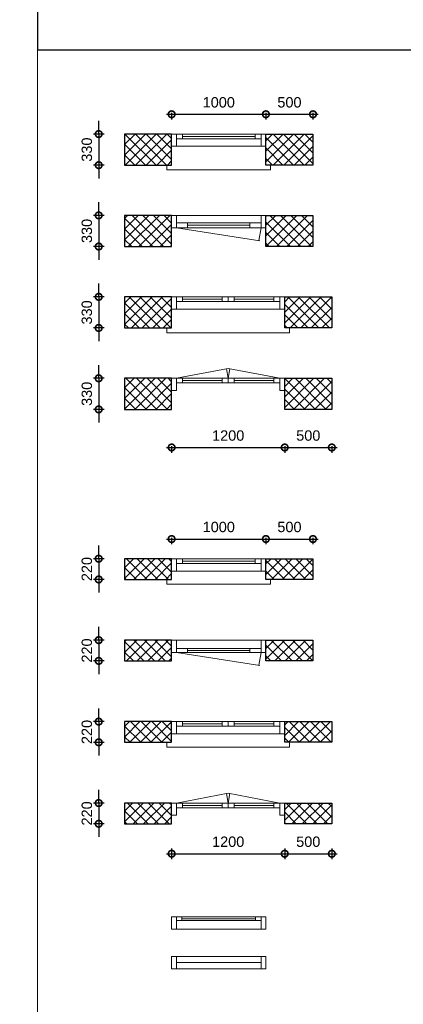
# Model space of a CAD drawing. Header units: millimetres. Extents: x 0 to 10560344, y -63228 to 177747.
# Tile 97 of 125: x 112977 to 117049, y 8902 to 19347. Entities that reach past the tile are written whole.
import ezdxf

# ---------------------------------------------------------------- set-up
doc = ezdxf.new("R2010")
doc.units = ezdxf.units.MM
doc.layers.add('00-hulplijnen', color=2, linetype='Continuous', plot=False)
for name, color, linetype, lineweight in [('008', 8, 'Continuous', 9), ('013', 220, 'Continuous', 13), ('hatch008', 151, 'Continuous', 5)]:
    doc.layers.add(name, color=color, linetype=linetype, lineweight=lineweight)
doc.layers.add('21-wanden - constructief', color=2, linetype='Continuous')
doc.styles.add('01_50', font='swiss.ttf', dxfattribs={"height": 110})
doc.dimstyles.new('2_50', dxfattribs={"dimscale": 700, "dimtxt": 100, "dimasz": 0.2, "dimexe": 0.08, "dimexo": 0.08, "dimgap": 0.1, "dimtad": 1, "dimtoh": 1, "dimdec": 0, "dimzin": 0, "dimdsep": 46, "dimtxsty": '01_50', "dimblk": 'DOTSMALL', "dimcen": 0.05, "dimdle": 0.08, "dimclrd": 256, "dimclre": 256, "dimclrt": 256, "dimadec": 0, "dimazin": 0, "dimtfac": 1, "dimtdec": 0, "dimtix": 1, "dimtmove": 2, "dimatfit": 0, "dimldrblk": 'DOTSMALL', "dimfxl": 0.08, "dimfxlon": 1, "dimtolj": 1, "dimtzin": 0, "dimlwe": -1, "dimarcsym": 0})
pattern_1 = [(45, (-152509.684, 139146.24), (-56.1266, 56.1266), []), (135, (-152509.684, 139146.24), (-56.1266, -56.1266), [])]

# ---------------------------------------------------------------- blocks, each defined once
blk = doc.blocks.new('_DotSmall')
at = {"color": 0, "linetype": 'ByBlock', "const_width": 0.5}
blk.add_lwpolyline([(-0.0625, 0, 1), (0.0625, 0, 1)], format="xyb", close=True, dxfattribs=at)
blk = doc.blocks.new('*D270')
at = {"layer": '00-hulplijnen', "linetype": 'Continuous', "lineweight": -2, "transparency": 16777216}
blk.add_line((114534, 18344), (115646, 18344), dxfattribs=at)
at = {"layer": '00-hulplijnen', "transparency": 16777216}
for p, q in [((114590, 18358), (114590, 18288)), ((115590, 18358), (115590, 18288))]:
    blk.add_line(p, q, dxfattribs=at)
at = {"layer": 'Defpoints', "color": 0, "linetype": 'Continuous', "transparency": 16777216}
for p in [(114590, 18414), (115590, 18414), (115590, 18344)]:
    blk.add_point(p, dxfattribs=at)
at = {"layer": '00-hulplijnen', "linetype": 'Continuous', "lineweight": -2, "transparency": 16777216, "xscale": 140, "yscale": 140, "zscale": 140, "rotation": 180}
blk.add_blockref('_DotSmall', (114590, 18344), dxfattribs=at)
at = {"layer": '00-hulplijnen', "linetype": 'Continuous', "lineweight": -2, "transparency": 16777216, "xscale": 140, "yscale": 140, "zscale": 140}
blk.add_blockref('_DotSmall', (115590, 18344), dxfattribs=at)
at = {"layer": '00-hulplijnen', "linetype": 'Continuous', "transparency": 16777216, "insert": (115090, 18470), "char_height": 110, "attachment_point": 5, "style": '01_50'}
blk.add_mtext('\\A1;1000', dxfattribs=at)
blk = doc.blocks.new('*D266')
at = {"layer": '00-hulplijnen', "linetype": 'Continuous', "lineweight": -2, "transparency": 16777216}
for p, q in [((113816, 18134), (113816, 18274)), ((113816, 18134), (113816, 17804)), ((113816, 17804), (113816, 17664))]:
    blk.add_line(p, q, dxfattribs=at)
at = {"layer": '00-hulplijnen', "transparency": 16777216}
for p, q in [((113872, 18134), (113760, 18134)), ((113872, 17804), (113760, 17804))]:
    blk.add_line(p, q, dxfattribs=at)
at = {"layer": 'Defpoints', "color": 0, "linetype": 'Continuous', "transparency": 16777216}
for p in [(114090, 18134), (113816, 17804), (114090, 17804)]:
    blk.add_point(p, dxfattribs=at)
at = {"layer": '00-hulplijnen', "linetype": 'Continuous', "lineweight": -2, "transparency": 16777216, "xscale": 140, "yscale": 140, "zscale": 140}
for p, rotation in [((113816, 18134), 270), ((113816, 17804), 90)]:
    blk.add_blockref('_DotSmall', p, dxfattribs=dict(at, rotation=rotation))
at = {"layer": '00-hulplijnen', "linetype": 'Continuous', "transparency": 16777216, "insert": (113690, 17969), "char_height": 110, "attachment_point": 5, "rotation": 90, "style": '01_50'}
blk.add_mtext('\\A1;330', dxfattribs=at)
blk = doc.blocks.new('*D274')
at = {"layer": '00-hulplijnen', "linetype": 'Continuous', "lineweight": -2, "transparency": 16777216}
for p, q in [((113816, 17271), (113816, 17411)), ((113816, 17271), (113816, 16941)), ((113816, 16941), (113816, 16801))]:
    blk.add_line(p, q, dxfattribs=at)
at = {"layer": '00-hulplijnen', "transparency": 16777216}
for p, q in [((113872, 17271), (113760, 17271)), ((113872, 16941), (113760, 16941))]:
    blk.add_line(p, q, dxfattribs=at)
at = {"layer": 'Defpoints', "color": 0, "linetype": 'Continuous', "transparency": 16777216}
for p in [(114090, 17271), (113816, 16941), (114090, 16941)]:
    blk.add_point(p, dxfattribs=at)
at = {"layer": '00-hulplijnen', "linetype": 'Continuous', "lineweight": -2, "transparency": 16777216, "xscale": 140, "yscale": 140, "zscale": 140}
for p, rotation in [((113816, 17271), 270), ((113816, 16941), 90)]:
    blk.add_blockref('_DotSmall', p, dxfattribs=dict(at, rotation=rotation))
at = {"layer": '00-hulplijnen', "linetype": 'Continuous', "transparency": 16777216, "insert": (113690, 17106), "char_height": 110, "attachment_point": 5, "rotation": 90, "style": '01_50'}
blk.add_mtext('\\A1;330', dxfattribs=at)
blk = doc.blocks.new('*D275')
at = {"layer": '00-hulplijnen', "linetype": 'Continuous', "lineweight": -2, "transparency": 16777216}
for p, q in [((113816, 16407), (113816, 16547)), ((113816, 16407), (113816, 16077)), ((113816, 16077), (113816, 15937))]:
    blk.add_line(p, q, dxfattribs=at)
at = {"layer": '00-hulplijnen', "transparency": 16777216}
for p, q in [((113872, 16407), (113760, 16407)), ((113872, 16077), (113760, 16077))]:
    blk.add_line(p, q, dxfattribs=at)
at = {"layer": 'Defpoints', "color": 0, "linetype": 'Continuous', "transparency": 16777216}
for p in [(114090, 16407), (113816, 16077), (114090, 16077)]:
    blk.add_point(p, dxfattribs=at)
at = {"layer": '00-hulplijnen', "linetype": 'Continuous', "lineweight": -2, "transparency": 16777216, "xscale": 140, "yscale": 140, "zscale": 140}
for p, rotation in [((113816, 16407), 270), ((113816, 16077), 90)]:
    blk.add_blockref('_DotSmall', p, dxfattribs=dict(at, rotation=rotation))
at = {"layer": '00-hulplijnen', "linetype": 'Continuous', "transparency": 16777216, "insert": (113690, 16242), "char_height": 110, "attachment_point": 5, "rotation": 90, "style": '01_50'}
blk.add_mtext('\\A1;330', dxfattribs=at)
blk = doc.blocks.new('*D276')
at = {"layer": '00-hulplijnen', "linetype": 'Continuous', "lineweight": -2, "transparency": 16777216}
for p, q in [((113816, 15543), (113816, 15683)), ((113816, 15543), (113816, 15213)), ((113816, 15213), (113816, 15073))]:
    blk.add_line(p, q, dxfattribs=at)
at = {"layer": '00-hulplijnen', "transparency": 16777216}
for p, q in [((113872, 15543), (113760, 15543)), ((113872, 15213), (113760, 15213))]:
    blk.add_line(p, q, dxfattribs=at)
at = {"layer": 'Defpoints', "color": 0, "linetype": 'Continuous', "transparency": 16777216}
for p in [(114090, 15543), (113816, 15213), (114090, 15213)]:
    blk.add_point(p, dxfattribs=at)
at = {"layer": '00-hulplijnen', "linetype": 'Continuous', "lineweight": -2, "transparency": 16777216, "xscale": 140, "yscale": 140, "zscale": 140}
for p, rotation in [((113816, 15543), 270), ((113816, 15213), 90)]:
    blk.add_blockref('_DotSmall', p, dxfattribs=dict(at, rotation=rotation))
at = {"layer": '00-hulplijnen', "linetype": 'Continuous', "transparency": 16777216, "insert": (113690, 15378), "char_height": 110, "attachment_point": 5, "rotation": 90, "style": '01_50'}
blk.add_mtext('\\A1;330', dxfattribs=at)
blk = doc.blocks.new('*D277')
at = {"layer": '00-hulplijnen', "linetype": 'Continuous', "lineweight": -2, "transparency": 16777216}
blk.add_line((114534, 14809), (115846, 14809), dxfattribs=at)
at = {"layer": '00-hulplijnen', "transparency": 16777216}
for p, q in [((114590, 14823), (114590, 14753)), ((115790, 14823), (115790, 14753))]:
    blk.add_line(p, q, dxfattribs=at)
at = {"layer": 'Defpoints', "color": 0, "linetype": 'Continuous', "transparency": 16777216}
for p in [(114590, 14879), (115790, 14879), (115790, 14809)]:
    blk.add_point(p, dxfattribs=at)
at = {"layer": '00-hulplijnen', "linetype": 'Continuous', "lineweight": -2, "transparency": 16777216, "xscale": 140, "yscale": 140, "zscale": 140, "rotation": 180}
blk.add_blockref('_DotSmall', (114590, 14809), dxfattribs=at)
at = {"layer": '00-hulplijnen', "linetype": 'Continuous', "lineweight": -2, "transparency": 16777216, "xscale": 140, "yscale": 140, "zscale": 140}
blk.add_blockref('_DotSmall', (115790, 14809), dxfattribs=at)
at = {"layer": '00-hulplijnen', "linetype": 'Continuous', "transparency": 16777216, "insert": (115190, 14935), "char_height": 110, "attachment_point": 5, "style": '01_50'}
blk.add_mtext('\\A1;1200', dxfattribs=at)
blk = doc.blocks.new('*D278')
at = {"layer": '00-hulplijnen', "linetype": 'Continuous', "lineweight": -2, "transparency": 16777216}
blk.add_line((114534, 13838), (115646, 13838), dxfattribs=at)
at = {"layer": '00-hulplijnen', "transparency": 16777216}
for p, q in [((114590, 13852), (114590, 13782)), ((115590, 13852), (115590, 13782))]:
    blk.add_line(p, q, dxfattribs=at)
at = {"layer": 'Defpoints', "color": 0, "linetype": 'Continuous', "transparency": 16777216}
for p in [(114590, 13908), (115590, 13908), (115590, 13838)]:
    blk.add_point(p, dxfattribs=at)
at = {"layer": '00-hulplijnen', "linetype": 'Continuous', "lineweight": -2, "transparency": 16777216, "xscale": 140, "yscale": 140, "zscale": 140, "rotation": 180}
blk.add_blockref('_DotSmall', (114590, 13838), dxfattribs=at)
at = {"layer": '00-hulplijnen', "linetype": 'Continuous', "lineweight": -2, "transparency": 16777216, "xscale": 140, "yscale": 140, "zscale": 140}
blk.add_blockref('_DotSmall', (115590, 13838), dxfattribs=at)
at = {"layer": '00-hulplijnen', "linetype": 'Continuous', "transparency": 16777216, "insert": (115090, 13965), "char_height": 110, "attachment_point": 5, "style": '01_50'}
blk.add_mtext('\\A1;1000', dxfattribs=at)
blk = doc.blocks.new('*D279')
at = {"layer": '00-hulplijnen', "linetype": 'Continuous', "lineweight": -2, "transparency": 16777216}
blk.add_line((115534, 13838), (116146, 13838), dxfattribs=at)
at = {"layer": '00-hulplijnen', "transparency": 16777216}
for p, q in [((115590, 13852), (115590, 13782)), ((116090, 13852), (116090, 13782))]:
    blk.add_line(p, q, dxfattribs=at)
at = {"layer": 'Defpoints', "color": 0, "linetype": 'Continuous', "transparency": 16777216}
for p in [(115590, 13908), (116090, 13908), (116090, 13838)]:
    blk.add_point(p, dxfattribs=at)
at = {"layer": '00-hulplijnen', "linetype": 'Continuous', "lineweight": -2, "transparency": 16777216, "xscale": 140, "yscale": 140, "zscale": 140, "rotation": 180}
blk.add_blockref('_DotSmall', (115590, 13838), dxfattribs=at)
at = {"layer": '00-hulplijnen', "linetype": 'Continuous', "lineweight": -2, "transparency": 16777216, "xscale": 140, "yscale": 140, "zscale": 140}
blk.add_blockref('_DotSmall', (116090, 13838), dxfattribs=at)
at = {"layer": '00-hulplijnen', "linetype": 'Continuous', "transparency": 16777216, "insert": (115840, 13965), "char_height": 110, "attachment_point": 5, "style": '01_50'}
blk.add_mtext('\\A1;500', dxfattribs=at)
blk = doc.blocks.new('*D280')
at = {"layer": '00-hulplijnen', "linetype": 'Continuous', "lineweight": -2, "transparency": 16777216}
for p, q in [((113816, 13629), (113816, 13769)), ((113816, 13629), (113816, 13409)), ((113816, 13409), (113816, 13269))]:
    blk.add_line(p, q, dxfattribs=at)
at = {"layer": '00-hulplijnen', "transparency": 16777216}
for p, q in [((113872, 13629), (113760, 13629)), ((113872, 13409), (113760, 13409))]:
    blk.add_line(p, q, dxfattribs=at)
at = {"layer": 'Defpoints', "color": 0, "linetype": 'Continuous', "transparency": 16777216}
for p in [(114090, 13629), (113816, 13409), (114090, 13409)]:
    blk.add_point(p, dxfattribs=at)
at = {"layer": '00-hulplijnen', "linetype": 'Continuous', "lineweight": -2, "transparency": 16777216, "xscale": 140, "yscale": 140, "zscale": 140}
for p, rotation in [((113816, 13629), 270), ((113816, 13409), 90)]:
    blk.add_blockref('_DotSmall', p, dxfattribs=dict(at, rotation=rotation))
at = {"layer": '00-hulplijnen', "linetype": 'Continuous', "transparency": 16777216, "insert": (113690, 13519), "char_height": 110, "attachment_point": 5, "rotation": 90, "style": '01_50'}
blk.add_mtext('\\A1;220', dxfattribs=at)
blk = doc.blocks.new('*D281')
at = {"layer": '00-hulplijnen', "linetype": 'Continuous', "lineweight": -2, "transparency": 16777216}
for p, q in [((113816, 12765), (113816, 12905)), ((113816, 12765), (113816, 12545)), ((113816, 12545), (113816, 12405))]:
    blk.add_line(p, q, dxfattribs=at)
at = {"layer": '00-hulplijnen', "transparency": 16777216}
for p, q in [((113872, 12765), (113760, 12765)), ((113872, 12545), (113760, 12545))]:
    blk.add_line(p, q, dxfattribs=at)
at = {"layer": 'Defpoints', "color": 0, "linetype": 'Continuous', "transparency": 16777216}
for p in [(114090, 12765), (113816, 12545), (114090, 12545)]:
    blk.add_point(p, dxfattribs=at)
at = {"layer": '00-hulplijnen', "linetype": 'Continuous', "lineweight": -2, "transparency": 16777216, "xscale": 140, "yscale": 140, "zscale": 140}
for p, rotation in [((113816, 12765), 270), ((113816, 12545), 90)]:
    blk.add_blockref('_DotSmall', p, dxfattribs=dict(at, rotation=rotation))
at = {"layer": '00-hulplijnen', "linetype": 'Continuous', "transparency": 16777216, "insert": (113690, 12655), "char_height": 110, "attachment_point": 5, "rotation": 90, "style": '01_50'}
blk.add_mtext('\\A1;220', dxfattribs=at)
blk = doc.blocks.new('*D282')
at = {"layer": '00-hulplijnen', "linetype": 'Continuous', "lineweight": -2, "transparency": 16777216}
for p, q in [((113816, 11037), (113816, 11177)), ((113816, 11037), (113816, 10817)), ((113816, 10817), (113816, 10677))]:
    blk.add_line(p, q, dxfattribs=at)
at = {"layer": '00-hulplijnen', "transparency": 16777216}
for p, q in [((113872, 11037), (113760, 11037)), ((113872, 10817), (113760, 10817))]:
    blk.add_line(p, q, dxfattribs=at)
at = {"layer": 'Defpoints', "color": 0, "linetype": 'Continuous', "transparency": 16777216}
for p in [(114090, 11037), (113816, 10817), (114090, 10817)]:
    blk.add_point(p, dxfattribs=at)
at = {"layer": '00-hulplijnen', "linetype": 'Continuous', "lineweight": -2, "transparency": 16777216, "xscale": 140, "yscale": 140, "zscale": 140}
for p, rotation in [((113816, 11037), 270), ((113816, 10817), 90)]:
    blk.add_blockref('_DotSmall', p, dxfattribs=dict(at, rotation=rotation))
at = {"layer": '00-hulplijnen', "linetype": 'Continuous', "transparency": 16777216, "insert": (113690, 10927), "char_height": 110, "attachment_point": 5, "rotation": 90, "style": '01_50'}
blk.add_mtext('\\A1;220', dxfattribs=at)
blk = doc.blocks.new('*D283')
at = {"layer": '00-hulplijnen', "transparency": 16777216}
for p, q in [((114590, 10555), (114590, 10443)), ((115790, 10555), (115790, 10443))]:
    blk.add_line(p, q, dxfattribs=at)
at = {"layer": '00-hulplijnen', "linetype": 'Continuous', "lineweight": -2, "transparency": 16777216}
blk.add_line((114534, 10499), (115846, 10499), dxfattribs=at)
at = {"layer": 'Defpoints', "color": 0, "linetype": 'Continuous', "transparency": 16777216}
for p in [(114590, 10817), (115790, 10817), (115790, 10499)]:
    blk.add_point(p, dxfattribs=at)
at = {"layer": '00-hulplijnen', "linetype": 'Continuous', "lineweight": -2, "transparency": 16777216, "xscale": 140, "yscale": 140, "zscale": 140, "rotation": 180}
blk.add_blockref('_DotSmall', (114590, 10499), dxfattribs=at)
at = {"layer": '00-hulplijnen', "linetype": 'Continuous', "lineweight": -2, "transparency": 16777216, "xscale": 140, "yscale": 140, "zscale": 140}
blk.add_blockref('_DotSmall', (115790, 10499), dxfattribs=at)
at = {"layer": '00-hulplijnen', "linetype": 'Continuous', "transparency": 16777216, "insert": (115190, 10626), "char_height": 110, "attachment_point": 5, "style": '01_50'}
blk.add_mtext('\\A1;1200', dxfattribs=at)
blk = doc.blocks.new('*D284')
at = {"layer": '00-hulplijnen', "transparency": 16777216}
for p, q in [((116290, 10555), (116290, 10443)), ((115790, 10513), (115790, 10443))]:
    blk.add_line(p, q, dxfattribs=at)
at = {"layer": '00-hulplijnen', "linetype": 'Continuous', "lineweight": -2, "transparency": 16777216}
blk.add_line((115734, 10499), (116346, 10499), dxfattribs=at)
at = {"layer": 'Defpoints', "color": 0, "linetype": 'Continuous', "transparency": 16777216}
for p in [(116290, 10817), (115790, 10569), (116290, 10499)]:
    blk.add_point(p, dxfattribs=at)
at = {"layer": '00-hulplijnen', "linetype": 'Continuous', "lineweight": -2, "transparency": 16777216, "xscale": 140, "yscale": 140, "zscale": 140, "rotation": 180}
blk.add_blockref('_DotSmall', (115790, 10499), dxfattribs=at)
at = {"layer": '00-hulplijnen', "linetype": 'Continuous', "lineweight": -2, "transparency": 16777216, "xscale": 140, "yscale": 140, "zscale": 140}
blk.add_blockref('_DotSmall', (116290, 10499), dxfattribs=at)
at = {"layer": '00-hulplijnen', "linetype": 'Continuous', "transparency": 16777216, "insert": (116040, 10626), "char_height": 110, "attachment_point": 5, "style": '01_50'}
blk.add_mtext('\\A1;500', dxfattribs=at)
blk = doc.blocks.new('*D291')
at = {"layer": '00-hulplijnen', "linetype": 'Continuous', "lineweight": -2, "transparency": 16777216}
blk.add_line((115534, 18344), (116146, 18344), dxfattribs=at)
at = {"layer": '00-hulplijnen', "transparency": 16777216}
for p, q in [((115590, 18358), (115590, 18288)), ((116090, 18358), (116090, 18288))]:
    blk.add_line(p, q, dxfattribs=at)
at = {"layer": 'Defpoints', "color": 0, "linetype": 'Continuous', "transparency": 16777216}
for p in [(115590, 18414), (116090, 18414), (116090, 18344)]:
    blk.add_point(p, dxfattribs=at)
at = {"layer": '00-hulplijnen', "linetype": 'Continuous', "lineweight": -2, "transparency": 16777216, "xscale": 140, "yscale": 140, "zscale": 140, "rotation": 180}
blk.add_blockref('_DotSmall', (115590, 18344), dxfattribs=at)
at = {"layer": '00-hulplijnen', "linetype": 'Continuous', "lineweight": -2, "transparency": 16777216, "xscale": 140, "yscale": 140, "zscale": 140}
blk.add_blockref('_DotSmall', (116090, 18344), dxfattribs=at)
at = {"layer": '00-hulplijnen', "linetype": 'Continuous', "transparency": 16777216, "insert": (115840, 18470), "char_height": 110, "attachment_point": 5, "style": '01_50'}
blk.add_mtext('\\A1;500', dxfattribs=at)
blk = doc.blocks.new('*D296')
at = {"layer": '00-hulplijnen', "linetype": 'Continuous', "lineweight": -2, "transparency": 16777216}
blk.add_line((115734, 14809), (116346, 14809), dxfattribs=at)
at = {"layer": '00-hulplijnen', "transparency": 16777216}
for p, q in [((115790, 14823), (115790, 14753)), ((116290, 14823), (116290, 14753))]:
    blk.add_line(p, q, dxfattribs=at)
at = {"layer": 'Defpoints', "color": 0, "linetype": 'Continuous', "transparency": 16777216}
for p in [(115790, 14879), (116290, 14879), (116290, 14809)]:
    blk.add_point(p, dxfattribs=at)
at = {"layer": '00-hulplijnen', "linetype": 'Continuous', "lineweight": -2, "transparency": 16777216, "xscale": 140, "yscale": 140, "zscale": 140, "rotation": 180}
blk.add_blockref('_DotSmall', (115790, 14809), dxfattribs=at)
at = {"layer": '00-hulplijnen', "linetype": 'Continuous', "lineweight": -2, "transparency": 16777216, "xscale": 140, "yscale": 140, "zscale": 140}
blk.add_blockref('_DotSmall', (116290, 14809), dxfattribs=at)
at = {"layer": '00-hulplijnen', "linetype": 'Continuous', "transparency": 16777216, "insert": (116040, 14935), "char_height": 110, "attachment_point": 5, "style": '01_50'}
blk.add_mtext('\\A1;500', dxfattribs=at)
blk = doc.blocks.new('*D297')
at = {"layer": '00-hulplijnen', "linetype": 'Continuous', "lineweight": -2, "transparency": 16777216}
for p, q in [((113816, 11901), (113816, 12041)), ((113816, 11901), (113816, 11681)), ((113816, 11681), (113816, 11541))]:
    blk.add_line(p, q, dxfattribs=at)
at = {"layer": '00-hulplijnen', "transparency": 16777216}
for p, q in [((113872, 11901), (113760, 11901)), ((113872, 11681), (113760, 11681))]:
    blk.add_line(p, q, dxfattribs=at)
at = {"layer": 'Defpoints', "color": 0, "linetype": 'Continuous', "transparency": 16777216}
for p in [(114090, 11901), (113816, 11681), (114090, 11681)]:
    blk.add_point(p, dxfattribs=at)
at = {"layer": '00-hulplijnen', "linetype": 'Continuous', "lineweight": -2, "transparency": 16777216, "xscale": 140, "yscale": 140, "zscale": 140}
for p, rotation in [((113816, 11901), 270), ((113816, 11681), 90)]:
    blk.add_blockref('_DotSmall', p, dxfattribs=dict(at, rotation=rotation))
at = {"layer": '00-hulplijnen', "linetype": 'Continuous', "transparency": 16777216, "insert": (113690, 11791), "char_height": 110, "attachment_point": 5, "rotation": 90, "style": '01_50'}
blk.add_mtext('\\A1;220', dxfattribs=at)

msp = doc.modelspace()

# ---------------------------------------------------------------- hatches: boundary and pattern name
at = {"layer": 'hatch008', "transparency": 33554585}
h = msp.add_hatch(dxfattribs=at)
h.set_pattern_fill('ANSI37', color=256, scale=25, style=0)
h.set_pattern_definition(pattern_1)
h.paths.add_polyline_path([(114089.7, 18134.4), (114089.7, 17804.4), (114589.7, 17804.4), (114589.7, 18134.4)])
h = msp.add_hatch(dxfattribs=at)
h.set_pattern_fill('ANSI37', color=256, scale=25, style=0)
h.set_pattern_definition(pattern_1)
h.paths.add_polyline_path([(116089.7, 18134.4), (116089.7, 17804.4), (115589.7, 17804.4), (115589.7, 18134.4)])
h = msp.add_hatch(dxfattribs=at)
h.set_pattern_fill('ANSI37', color=256, scale=25, style=0)
h.set_pattern_definition(pattern_1)
h.paths.add_polyline_path([(114589.7, 16940.7), (114589.7, 17270.7), (114089.7, 17270.7), (114089.7, 16940.7)])
h = msp.add_hatch(dxfattribs=at)
h.set_pattern_fill('ANSI37', color=256, scale=25, style=0)
h.set_pattern_definition(pattern_1)
h.paths.add_polyline_path([(115589.7, 16940.7), (115589.7, 17270.7), (116089.7, 17270.7), (116089.7, 16940.7)])
h = msp.add_hatch(dxfattribs=at)
h.set_pattern_fill('ANSI37', color=256, scale=25, style=0)
h.set_pattern_definition(pattern_1)
h.paths.add_polyline_path([(114089.7, 16406.9), (114089.7, 16076.9), (114589.7, 16076.9), (114589.7, 16406.9)])
h = msp.add_hatch(dxfattribs=at)
h.set_pattern_fill('ANSI37', color=256, scale=25, style=0)
h.set_pattern_definition(pattern_1)
h.paths.add_polyline_path([(116289.7, 16406.9), (116289.7, 16076.9), (115789.7, 16076.9), (115789.7, 16406.9)])
h = msp.add_hatch(dxfattribs=at)
h.set_pattern_fill('ANSI37', color=256, scale=25, style=0)
h.set_pattern_definition(pattern_1)
h.paths.add_polyline_path([(114089.7, 15543.2), (114089.7, 15213.2), (114589.7, 15213.2), (114589.7, 15543.2)])
h = msp.add_hatch(dxfattribs=at)
h.set_pattern_fill('ANSI37', color=256, scale=25, style=0)
h.set_pattern_definition(pattern_1)
h.paths.add_polyline_path([(116289.7, 15543.2), (116289.7, 15213.2), (115789.7, 15213.2), (115789.7, 15543.2)])
h = msp.add_hatch(dxfattribs=at)
h.set_pattern_fill('ANSI37', color=256, scale=25, style=0)
h.set_pattern_definition(pattern_1)
h.paths.add_polyline_path([(114089.7, 13628.6), (114089.7, 13408.6), (114589.7, 13408.6), (114589.7, 13628.6)])
h = msp.add_hatch(dxfattribs=at)
h.set_pattern_fill('ANSI37', color=256, scale=25, style=0)
h.set_pattern_definition(pattern_1)
h.paths.add_polyline_path([(116089.7, 13628.6), (116089.7, 13408.6), (115589.7, 13408.6), (115589.7, 13628.6)])
h = msp.add_hatch(dxfattribs=at)
h.set_pattern_fill('ANSI37', color=256, scale=25, style=0)
h.set_pattern_definition(pattern_1)
h.paths.add_polyline_path([(114589.7, 12544.8), (114589.7, 12764.8), (114089.7, 12764.8), (114089.7, 12544.8)])
h = msp.add_hatch(dxfattribs=at)
h.set_pattern_fill('ANSI37', color=256, scale=25, style=0)
h.set_pattern_definition(pattern_1)
h.paths.add_polyline_path([(115589.7, 12544.8), (115589.7, 12764.8), (116089.7, 12764.8), (116089.7, 12544.8)])
h = msp.add_hatch(dxfattribs=at)
h.set_pattern_fill('ANSI37', color=256, scale=25, style=0)
h.set_pattern_definition(pattern_1)
h.paths.add_polyline_path([(114089.7, 11901.1), (114089.7, 11681.1), (114589.7, 11681.1), (114589.7, 11901.1)])
h = msp.add_hatch(dxfattribs=at)
h.set_pattern_fill('ANSI37', color=256, scale=25, style=0)
h.set_pattern_definition(pattern_1)
h.paths.add_polyline_path([(116289.7, 11901.1), (116289.7, 11681.1), (115789.7, 11681.1), (115789.7, 11901.1)])
h = msp.add_hatch(dxfattribs=at)
h.set_pattern_fill('ANSI37', color=256, scale=25, style=0)
h.set_pattern_definition(pattern_1)
h.paths.add_polyline_path([(114089.7, 11037.3), (114089.7, 10817.3), (114589.7, 10817.3), (114589.7, 11037.3)])
h = msp.add_hatch(dxfattribs=at)
h.set_pattern_fill('ANSI37', color=256, scale=25, style=0)
h.set_pattern_definition(pattern_1)
h.paths.add_polyline_path([(116289.7, 11037.3), (116289.7, 10817.3), (115789.7, 10817.3), (115789.7, 11037.3)])

# ---------------------------------------------------------------- linework, layer by layer
at = {"layer": '00-hulplijnen'}
msp.add_lwpolyline([(113166.3, 19027.5), (124435.7, 19027.5), (124435.7, 24039.3), (113166.3, 24039.3)], close=True, dxfattribs=at)
at = {"layer": '008'}
for p, q in [((114639.7, 18004.4), (115539.7, 18004.4)), ((115539.7, 17270.7), (114639.7, 17270.7)), ((115419.7, 17165.7), (114759.7, 17165.7)), ((114639.7, 16276.9), (115739.7, 16276.9)), ((114639.7, 13498.6), (115539.7, 13498.6)), ((115539.7, 12764.8), (114639.7, 12764.8)), ((115419.7, 12654.8), (114759.7, 12654.8)), ((114639.7, 11771.1), (115739.7, 11771.1)), ((114699.7, 9809.4), (115479.7, 9809.4))]:
    msp.add_line(p, q, dxfattribs=at)
for points in [[(115474.7, 18109.4), (114704.7, 18109.4)], [(114639.7, 17140.7), (115527.6, 17001.8), (115515.6, 17003.7), (115539.7, 17140.7)], [(115124.7, 16381.9), (114704.7, 16381.9)], [(115674.7, 16381.9), (115254.7, 16381.9)], [(114639.7, 15543.2), (115189.7, 15646.5)], [(115189.7, 15543.2), (115171, 15642.9)], [(115739.7, 15543.2), (115189.8, 15646.5)], [(115189.8, 15543.2), (115208.5, 15642.9)], [(115124.7, 15518.2), (114704.7, 15518.2)], [(115674.7, 15518.2), (115254.7, 15518.2)], [(115474.7, 13603.6), (114704.7, 13603.6)], [(114639.7, 12634.8), (115527.6, 12495.9), (115515.6, 12497.9), (115539.7, 12634.8)], [(115124.7, 11876.1), (114704.7, 11876.1)], [(115674.7, 11876.1), (115254.7, 11876.1)], [(114639.7, 11037.3), (115189.7, 11140.6)], [(115189.7, 11037.3), (115171, 11137.1)], [(115739.7, 11037.3), (115189.8, 11140.6)], [(115189.8, 11037.3), (115208.5, 11137.1)], [(115124.7, 11012.3), (114704.7, 11012.3)], [(115674.7, 11012.3), (115254.7, 11012.3)], [(115539.7, 9343.8), (114639.7, 9343.8)]]:
    msp.add_lwpolyline(points, dxfattribs=at)
at = {"layer": '013'}
for p, q in [((115419.7, 17190.7), (114759.7, 17190.7)), ((115419.7, 17140.7), (114759.7, 17140.7)), ((115419.7, 12674.8), (114759.7, 12674.8)), ((115419.7, 12634.8), (114759.7, 12634.8)), ((114699.7, 9829.4), (115479.7, 9829.4)), ((114699.7, 9789.4), (115479.7, 9789.4))]:
    msp.add_line(p, q, dxfattribs=at)
for points in [[(113166.3, 30296.6), (102467.1, 30296.6), (102467.1, 78.1), (113166.3, 78.1)], [(113166.3, 19027.5), (117167.2, 19027.5), (117167.2, 78.1), (113166.3, 78.1)], [(114589.7, 18004.4), (114589.7, 18134.4), (114639.7, 18134.4), (114639.7, 18004.4)], [(114639.7, 18084.4), (114639.7, 18134.4), (114704.7, 18134.4), (114704.7, 18084.4)], [(115474.7, 18084.4), (115474.7, 18134.4), (115539.7, 18134.4), (115539.7, 18084.4)], [(115539.7, 18004.4), (115539.7, 18134.4), (115589.7, 18134.4), (115589.7, 18004.4)], [(114589.7, 17140.7), (114589.7, 17270.7), (114639.7, 17270.7), (114639.7, 17140.7)], [(115539.7, 17140.7), (115539.7, 17270.7), (115589.7, 17270.7), (115589.7, 17140.7)], [(114759.7, 17140.7), (114639.7, 17140.7), (114639.7, 17190.7), (114759.7, 17190.7)], [(115539.7, 17140.7), (115419.7, 17140.7), (115419.7, 17190.7), (115539.7, 17190.7)], [(114589.7, 16276.9), (114589.7, 16406.9), (114639.7, 16406.9), (114639.7, 16276.9)], [(114639.7, 16356.9), (114639.7, 16406.9), (114704.7, 16406.9), (114704.7, 16356.9)], [(115124.7, 16356.9), (115124.7, 16406.9), (115189.7, 16406.9), (115189.7, 16356.9)], [(115189.7, 16356.9), (115189.7, 16406.9), (115254.7, 16406.9), (115254.7, 16356.9)], [(115674.7, 16356.9), (115674.7, 16406.9), (115739.7, 16406.9), (115739.7, 16356.9)], [(115739.7, 16276.9), (115739.7, 16406.9), (115789.7, 16406.9), (115789.7, 16276.9)], [(114589.7, 15413.2), (114589.7, 15543.2), (114639.7, 15543.2), (114639.7, 15413.2)], [(114639.7, 15493.2), (114639.7, 15543.2), (114704.7, 15543.2), (114704.7, 15493.2)], [(115124.7, 15493.2), (115124.7, 15543.2), (115189.7, 15543.2), (115189.7, 15493.2)], [(115189.7, 15493.2), (115189.7, 15543.2), (115254.7, 15543.2), (115254.7, 15493.2)], [(115674.7, 15493.2), (115674.7, 15543.2), (115739.7, 15543.2), (115739.7, 15493.2)], [(115739.7, 15413.2), (115739.7, 15543.2), (115789.7, 15543.2), (115789.7, 15413.2)], [(114589.7, 13498.6), (114589.7, 13628.6), (114639.7, 13628.6), (114639.7, 13498.6)], [(114639.7, 13578.6), (114639.7, 13628.6), (114704.7, 13628.6), (114704.7, 13578.6)], [(115474.7, 13578.6), (115474.7, 13628.6), (115539.7, 13628.6), (115539.7, 13578.6)], [(115539.7, 13498.6), (115539.7, 13628.6), (115589.7, 13628.6), (115589.7, 13498.6)], [(114589.7, 12634.8), (114589.7, 12764.8), (114639.7, 12764.8), (114639.7, 12634.8)], [(115539.7, 12634.8), (115539.7, 12764.8), (115589.7, 12764.8), (115589.7, 12634.8)], [(114759.7, 12634.8), (114639.7, 12634.8), (114639.7, 12674.8), (114759.7, 12674.8)], [(115539.7, 12634.8), (115419.7, 12634.8), (115419.7, 12674.8), (115539.7, 12674.8)], [(114589.7, 11771.1), (114589.7, 11901.1), (114639.7, 11901.1), (114639.7, 11771.1)], [(114639.7, 11851.1), (114639.7, 11901.1), (114704.7, 11901.1), (114704.7, 11851.1)], [(115124.7, 11851.1), (115124.7, 11901.1), (115189.7, 11901.1), (115189.7, 11851.1)], [(115189.7, 11851.1), (115189.7, 11901.1), (115254.7, 11901.1), (115254.7, 11851.1)], [(115674.7, 11851.1), (115674.7, 11901.1), (115739.7, 11901.1), (115739.7, 11851.1)], [(115739.7, 11771.1), (115739.7, 11901.1), (115789.7, 11901.1), (115789.7, 11771.1)], [(114589.7, 10907.3), (114589.7, 11037.3), (114639.7, 11037.3), (114639.7, 10907.3)], [(114639.7, 10987.3), (114639.7, 11037.3), (114704.7, 11037.3), (114704.7, 10987.3)], [(115124.7, 10987.3), (115124.7, 11037.3), (115189.7, 11037.3), (115189.7, 10987.3)], [(115189.7, 10987.3), (115189.7, 11037.3), (115254.7, 11037.3), (115254.7, 10987.3)], [(115674.7, 10987.3), (115674.7, 11037.3), (115739.7, 11037.3), (115739.7, 10987.3)], [(115739.7, 10907.3), (115739.7, 11037.3), (115789.7, 11037.3), (115789.7, 10907.3)], [(114589.7, 9699.4), (114589.7, 9829.4), (114639.7, 9829.4), (114639.7, 9699.4)], [(114639.7, 9829.4), (114699.7, 9829.4), (114699.7, 9789.4), (114639.7, 9789.4)], [(115479.7, 9829.4), (115539.7, 9829.4), (115539.7, 9789.4), (115479.7, 9789.4)], [(115539.7, 9699.4), (115539.7, 9829.4), (115589.7, 9829.4), (115589.7, 9699.4)], [(114589.7, 9278.8), (114589.7, 9408.8), (114639.7, 9408.8), (114639.7, 9278.8)], [(115539.7, 9278.8), (115539.7, 9408.8), (115589.7, 9408.8), (115589.7, 9278.8)]]:
    msp.add_lwpolyline(points, close=True, dxfattribs=at)
for points in [[(115474.7, 18134.4), (114704.7, 18134.4)], [(115474.7, 18084.4), (114704.7, 18084.4)], [(114539.7, 17804.4), (114539.7, 17754.4), (115639.7, 17754.4), (115639.7, 17804.4)], [(115124.7, 16406.9), (114704.7, 16406.9)], [(115674.7, 16406.9), (115254.7, 16406.9)], [(115124.7, 16356.9), (114704.7, 16356.9)], [(115674.7, 16356.9), (115254.7, 16356.9)], [(114539.7, 16076.9), (114539.7, 16026.9), (115839.7, 16026.9), (115839.7, 16076.9)], [(115124.7, 15543.2), (114704.7, 15543.2)], [(115124.7, 15493.2), (114704.7, 15493.2)], [(115674.7, 15543.2), (115254.7, 15543.2)], [(115674.7, 15493.2), (115254.7, 15493.2)], [(115474.7, 13628.6), (114704.7, 13628.6)], [(115474.7, 13578.6), (114704.7, 13578.6)], [(114539.7, 13408.6), (114539.7, 13358.6), (115639.7, 13358.6), (115639.7, 13408.6)], [(115124.7, 11901.1), (114704.7, 11901.1)], [(115124.7, 11851.1), (114704.7, 11851.1)], [(115674.7, 11901.1), (115254.7, 11901.1)], [(115674.7, 11851.1), (115254.7, 11851.1)], [(114539.7, 11681.1), (114539.7, 11631.1), (115839.7, 11631.1), (115839.7, 11681.1)], [(115124.7, 11037.3), (114704.7, 11037.3)], [(115124.7, 10987.3), (114704.7, 10987.3)], [(115674.7, 11037.3), (115254.7, 11037.3)], [(115674.7, 10987.3), (115254.7, 10987.3)], [(115539.7, 9699.4), (114639.7, 9699.4)], [(115539.7, 9408.8), (114639.7, 9408.8)], [(115539.7, 9278.8), (114639.7, 9278.8)]]:
    msp.add_lwpolyline(points, dxfattribs=at)
at = {"layer": '21-wanden - constructief'}
for points in [[(114089.7, 18134.4), (114089.7, 17804.4), (114589.7, 17804.4), (114589.7, 18134.4)], [(116089.7, 18134.4), (116089.7, 17804.4), (115589.7, 17804.4), (115589.7, 18134.4)], [(114589.7, 16940.7), (114589.7, 17270.7), (114089.7, 17270.7), (114089.7, 16940.7)], [(115589.7, 16940.7), (115589.7, 17270.7), (116089.7, 17270.7), (116089.7, 16940.7)], [(114089.7, 16406.9), (114089.7, 16076.9), (114589.7, 16076.9), (114589.7, 16406.9)], [(116289.7, 16406.9), (116289.7, 16076.9), (115789.7, 16076.9), (115789.7, 16406.9)], [(114089.7, 15543.2), (114089.7, 15213.2), (114589.7, 15213.2), (114589.7, 15543.2)], [(116289.7, 15543.2), (116289.7, 15213.2), (115789.7, 15213.2), (115789.7, 15543.2)], [(114089.7, 13628.6), (114089.7, 13408.6), (114589.7, 13408.6), (114589.7, 13628.6)], [(116089.7, 13628.6), (116089.7, 13408.6), (115589.7, 13408.6), (115589.7, 13628.6)], [(114589.7, 12544.8), (114589.7, 12764.8), (114089.7, 12764.8), (114089.7, 12544.8)], [(115589.7, 12544.8), (115589.7, 12764.8), (116089.7, 12764.8), (116089.7, 12544.8)], [(114089.7, 11901.1), (114089.7, 11681.1), (114589.7, 11681.1), (114589.7, 11901.1)], [(116289.7, 11901.1), (116289.7, 11681.1), (115789.7, 11681.1), (115789.7, 11901.1)], [(114089.7, 11037.3), (114089.7, 10817.3), (114589.7, 10817.3), (114589.7, 11037.3)], [(116289.7, 11037.3), (116289.7, 10817.3), (115789.7, 10817.3), (115789.7, 11037.3)]]:
    msp.add_lwpolyline(points, close=True, dxfattribs=at)

# ---------------------------------------------------------------- dimensions: what is measured, and where the dimension line sits
at = {"layer": '00-hulplijnen', "linetype": 'Continuous'}
for base, p1, p2, picture, middle in [((115589.7, 18343.9), (114589.7, 18413.9), (115589.7, 18413.9), '*D270', (115089.7, 18470.4)), ((116089.7, 18343.9), (115589.7, 18413.9), (116089.7, 18413.9), '*D291', (115839.7, 18470.4)), ((115789.7, 14808.8), (114589.7, 14878.8), (115789.7, 14878.8), '*D277', (115189.7, 14935.3)), ((116289.7, 14808.8), (115789.7, 14878.8), (116289.7, 14878.8), '*D296', (116039.7, 14935.3)), ((115589.7, 13838), (114589.7, 13908), (115589.7, 13908), '*D278', (115089.7, 13964.5)), ((116089.7, 13838), (115589.7, 13908), (116089.7, 13908), '*D279', (115839.7, 13964.5)), ((115789.7, 10499.1), (114589.7, 10817.3), (115789.7, 10817.3), '*D283', (115189.7, 10625.6)), ((116289.7, 10499.1), (115789.7, 10569.1), (116289.7, 10817.3), '*D284', (116039.7, 10625.6))]:
    dim = msp.add_linear_dim(base=base, p1=p1, p2=p2, dimstyle='2_50', dxfattribs=at)
    dim.commit()
    dim.dimension.update_dxf_attribs({"geometry": picture, "text_midpoint": middle})
for base, p1, p2, picture, middle in [((113816.3, 17804.4), (114089.7, 18134.4), (114089.7, 17804.4), '*D266', (113689.8, 17969.4)), ((113816.3, 16940.7), (114089.7, 17270.7), (114089.7, 16940.7), '*D274', (113689.8, 17105.7)), ((113816.3, 16076.9), (114089.7, 16406.9), (114089.7, 16076.9), '*D275', (113689.8, 16241.9)), ((113816.3, 15213.2), (114089.7, 15543.2), (114089.7, 15213.2), '*D276', (113689.8, 15378.2)), ((113816.3, 13408.6), (114089.7, 13628.6), (114089.7, 13408.6), '*D280', (113689.8, 13518.6)), ((113816.3, 12544.8), (114089.7, 12764.8), (114089.7, 12544.8), '*D281', (113689.8, 12654.8)), ((113816.3, 11681.1), (114089.7, 11901.1), (114089.7, 11681.1), '*D297', (113689.8, 11791.1)), ((113816.3, 10817.3), (114089.7, 11037.3), (114089.7, 10817.3), '*D282', (113689.8, 10927.3))]:
    dim = msp.add_linear_dim(base=base, p1=p1, p2=p2, angle=90, dimstyle='2_50', dxfattribs=at)
    dim.commit()
    dim.dimension.update_dxf_attribs({"geometry": picture, "text_midpoint": middle})

doc.saveas('drawing.dxf')
